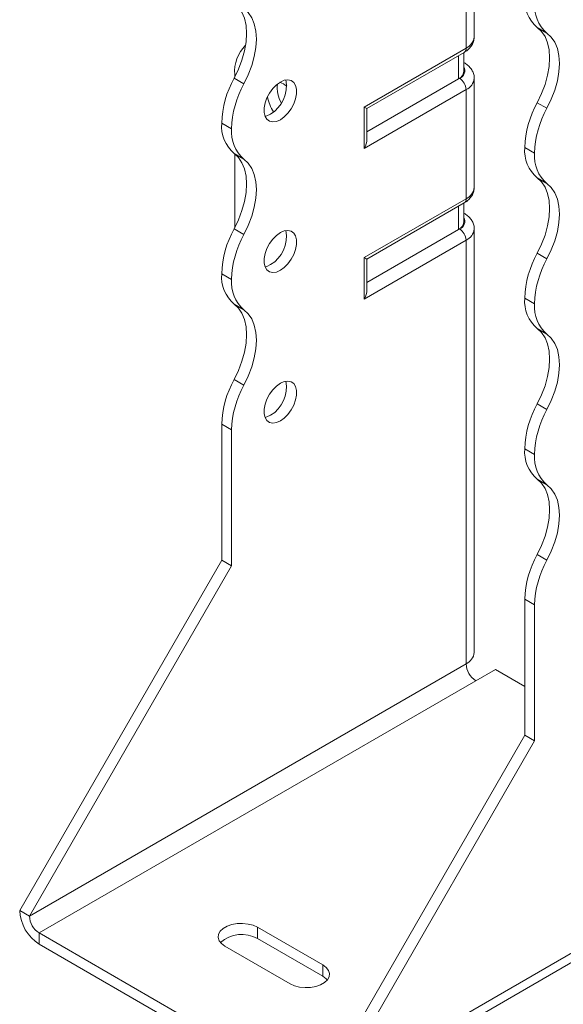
# Model space of a CAD drawing. Header units: millimetres. Extents: x 0 to 210, y 0 to 297.
# Tile 3 of 9: x 149 to 179, y 51 to 104. Entities that reach past the tile are written whole.
import ezdxf

# ---------------------------------------------------------------- set-up
doc = ezdxf.new("R2010")
doc.units = ezdxf.units.MM

msp = doc.modelspace()

# ---------------------------------------------------------------- linework, layer by layer
at = {"color": 7, "linetype": 'Continuous', "lineweight": 15}
for p, q in [((173.713, 103.068), (173.713, 108.988)), ((173.274, 102.456), (173.274, 108.376)), ((177.661, 103.277), (177.131, 103.583)), ((167.748, 99.266), (173.274, 102.456)), ((167.894, 99.181), (173.17, 102.227)), ((172.854, 100.785), (172.854, 102.044)), ((173.147, 101.193), (173.147, 102.214)), ((173.17, 101.664), (173.147, 101.677)), ((173.17, 101.664), (173.147, 101.675)), ((160.723, 101.026), (160.723, 100.886)), ((160.691, 100.826), (161.221, 100.52)), ((172.854, 100.785), (167.894, 97.921)), ((172.92, 100.823), (172.854, 100.785)), ((173.713, 94.903), (173.713, 100.823)), ((173.274, 100.21), (167.748, 97.02)), ((173.274, 94.29), (173.274, 100.21)), ((177.131, 99.5), (177.661, 99.194)), ((167.748, 97.02), (167.748, 99.266)), ((167.894, 97.513), (167.894, 99.181)), ((160.546, 98.088), (160.015, 98.395)), ((160.015, 98.394), (160.015, 98.395)), ((160.015, 98.394), (160.546, 98.088)), ((160.546, 98.088), (160.546, 98.088)), ((161.221, 96.437), (160.691, 96.743)), ((160.723, 96.72), (160.723, 92.721)), ((176.986, 96.763), (176.456, 97.069)), ((176.456, 97.069), (176.986, 96.763)), ((176.456, 97.069), (176.456, 97.069)), ((176.986, 96.763), (176.986, 96.763)), ((177.661, 95.112), (177.131, 95.418)), ((167.748, 91.1), (173.274, 94.29)), ((167.894, 91.016), (173.17, 94.062)), ((173.147, 93.027), (173.147, 94.048)), ((172.854, 92.619), (172.854, 93.879)), ((173.17, 93.498), (173.147, 93.512)), ((173.17, 93.499), (173.147, 93.51)), ((160.691, 92.66), (161.221, 92.354)), ((172.854, 92.619), (167.894, 89.756)), ((172.92, 92.657), (172.854, 92.619)), ((173.713, 69.692), (173.713, 92.657)), ((173.274, 92.045), (167.748, 88.855)), ((173.274, 69.08), (173.274, 92.045)), ((177.131, 91.335), (177.661, 91.029)), ((167.748, 88.855), (167.748, 91.1)), ((167.894, 89.348), (167.894, 91.016)), ((160.546, 89.923), (160.015, 90.229)), ((160.015, 90.229), (160.546, 89.923)), ((160.015, 90.229), (160.015, 90.229)), ((160.546, 89.923), (160.546, 89.923)), ((176.986, 88.598), (176.456, 88.904)), ((176.456, 88.903), (176.456, 88.904)), ((176.456, 88.903), (176.986, 88.597)), ((161.221, 88.272), (160.691, 88.578)), ((176.986, 88.597), (176.986, 88.598)), ((177.661, 86.947), (177.131, 87.253)), ((160.691, 84.495), (161.221, 84.188)), ((177.131, 83.17), (177.661, 82.864)), ((160.546, 81.758), (160.015, 82.065)), ((160.015, 74.695), (160.015, 82.065)), ((160.546, 74.388), (160.546, 81.758)), ((176.986, 80.432), (176.456, 80.738)), ((176.456, 80.738), (176.986, 80.432)), ((176.456, 80.738), (176.456, 80.738)), ((176.986, 80.432), (176.986, 80.432)), ((177.661, 78.781), (177.131, 79.087)), ((177.131, 75.004), (177.661, 74.698)), ((149.055, 55.711), (160.015, 74.695)), ((149.586, 55.405), (160.546, 74.388)), ((160.546, 74.388), (160.015, 74.695)), ((176.986, 72.268), (176.456, 72.574)), ((176.456, 65.204), (176.456, 72.574)), ((176.986, 64.898), (176.986, 72.268)), ((173.274, 69.08), (149.586, 55.405)), ((173.804, 68.161), (174.865, 68.773)), ((176.456, 67.855), (174.865, 68.773)), ((150.116, 54.486), (173.804, 68.161)), ((165.496, 46.22), (176.456, 65.204)), ((176.456, 65.204), (176.986, 64.898)), ((166.026, 45.914), (176.986, 64.898)), ((166.026, 45.914), (189.714, 59.589)), ((165.715, 45.227), (189.403, 58.902)), ((149.586, 55.405), (149.055, 55.711)), ((150.116, 54.486), (164.965, 45.914)), ((150.116, 54.486), (150.116, 53.874)), ((165.496, 52.751), (161.96, 54.792)), ((161.96, 54.18), (161.96, 54.792)), ((165.496, 52.139), (161.96, 54.18)), ((150.116, 53.874), (164.965, 45.302)), ((160.192, 53.772), (163.728, 51.731)), ((165.496, 52.139), (165.496, 52.751))]:
    msp.add_line(p, q, dxfattribs=at)
at = {"color": 7, "linetype": 'Continuous', "lineweight": 15, "flags": 128}
for points in [[(160.691, 104.909), (160.927, 104.692), (161.116, 104.411), (161.254, 104.074), (161.338, 103.686), (161.366, 103.257), (161.338, 102.796), (161.254, 102.311), (161.116, 101.814), (160.927, 101.316), (160.691, 100.826)], [(161.221, 100.52), (161.457, 101.01), (161.646, 101.508), (161.784, 102.005), (161.868, 102.489), (161.896, 102.951), (161.868, 103.38), (161.784, 103.768), (161.646, 104.105), (161.457, 104.385), (161.221, 104.603)], [(177.131, 99.5), (177.367, 99.99), (177.556, 100.489), (177.694, 100.986), (177.778, 101.47), (177.806, 101.932), (177.778, 102.361), (177.694, 102.748), (177.556, 103.086), (177.367, 103.366), (177.131, 103.583)], [(177.661, 99.194), (177.897, 99.684), (178.086, 100.183), (178.224, 100.68), (178.308, 101.164), (178.337, 101.626), (178.308, 102.055), (178.224, 102.442), (178.086, 102.779), (177.897, 103.06), (177.661, 103.277)], [(163.197, 100.62), (162.986, 100.468), (162.787, 100.266), (162.611, 100.025), (162.47, 99.759), (162.371, 99.484), (162.32, 99.215), (162.32, 98.969), (162.371, 98.76), (162.47, 98.599), (162.611, 98.497), (162.787, 98.458), (162.986, 98.486), (163.197, 98.578), (163.409, 98.73), (163.608, 98.932), (163.784, 99.173), (163.925, 99.439), (164.024, 99.714), (164.075, 99.982), (164.075, 100.228), (164.024, 100.438), (163.925, 100.599), (163.784, 100.701), (163.608, 100.74), (163.409, 100.712), (163.197, 100.62)], [(162.667, 98.884), (162.456, 98.792), (162.366, 98.772)], [(160.691, 96.743), (160.927, 96.526), (161.116, 96.246), (161.254, 95.908), (161.338, 95.521), (161.366, 95.092), (161.338, 94.63), (161.254, 94.146), (161.116, 93.649), (160.927, 93.15), (160.691, 92.66)], [(161.221, 92.354), (161.457, 92.844), (161.646, 93.343), (161.784, 93.84), (161.868, 94.324), (161.896, 94.786), (161.868, 95.215), (161.784, 95.602), (161.646, 95.94), (161.457, 96.22), (161.221, 96.437)], [(177.131, 91.335), (177.367, 91.825), (177.556, 92.324), (177.694, 92.821), (177.778, 93.305), (177.806, 93.767), (177.778, 94.196), (177.694, 94.583), (177.556, 94.92), (177.367, 95.201), (177.131, 95.418)], [(177.661, 91.029), (177.897, 91.519), (178.086, 92.018), (178.224, 92.514), (178.308, 92.999), (178.337, 93.46), (178.308, 93.889), (178.224, 94.277), (178.086, 94.614), (177.897, 94.895), (177.661, 95.112)], [(163.197, 92.454), (162.986, 92.302), (162.787, 92.1), (162.611, 91.859), (162.47, 91.593), (162.371, 91.318), (162.32, 91.05), (162.32, 90.804), (162.371, 90.594), (162.47, 90.434), (162.611, 90.331), (162.787, 90.293), (162.986, 90.32), (163.197, 90.413), (163.409, 90.565), (163.608, 90.767), (163.784, 91.008), (163.925, 91.274), (164.024, 91.549), (164.075, 91.817), (164.075, 92.063), (164.024, 92.273), (163.925, 92.433), (163.784, 92.536), (163.608, 92.574), (163.409, 92.547), (163.197, 92.454)], [(162.667, 90.719), (162.456, 90.627), (162.366, 90.606)], [(160.691, 88.578), (160.927, 88.361), (161.116, 88.08), (161.254, 87.743), (161.338, 87.355), (161.366, 86.926), (161.338, 86.465), (161.254, 85.98), (161.116, 85.483), (160.927, 84.985), (160.691, 84.495)], [(161.221, 84.188), (161.457, 84.678), (161.646, 85.177), (161.784, 85.674), (161.868, 86.158), (161.896, 86.62), (161.868, 87.049), (161.784, 87.437), (161.646, 87.774), (161.457, 88.055), (161.221, 88.272)], [(177.131, 83.17), (177.367, 83.66), (177.556, 84.158), (177.694, 84.655), (177.778, 85.139), (177.806, 85.601), (177.778, 86.03), (177.694, 86.418), (177.556, 86.755), (177.367, 87.035), (177.131, 87.253)], [(177.661, 82.864), (177.897, 83.353), (178.086, 83.852), (178.224, 84.349), (178.308, 84.833), (178.337, 85.295), (178.308, 85.724), (178.224, 86.111), (178.086, 86.449), (177.897, 86.729), (177.661, 86.947)], [(163.197, 84.289), (162.986, 84.137), (162.787, 83.935), (162.611, 83.694), (162.47, 83.428), (162.371, 83.153), (162.32, 82.885), (162.32, 82.639), (162.371, 82.429), (162.47, 82.268), (162.611, 82.166), (162.787, 82.127), (162.986, 82.155), (163.197, 82.247), (163.409, 82.399), (163.608, 82.601), (163.784, 82.842), (163.925, 83.108), (164.024, 83.383), (164.075, 83.652), (164.075, 83.898), (164.024, 84.107), (163.925, 84.268), (163.784, 84.37), (163.608, 84.409), (163.409, 84.381), (163.197, 84.289)], [(162.667, 82.554), (162.456, 82.461), (162.366, 82.441)], [(177.131, 75.004), (177.367, 75.494), (177.556, 75.993), (177.694, 76.489), (177.778, 76.974), (177.806, 77.436), (177.778, 77.865), (177.694, 78.252), (177.556, 78.59), (177.367, 78.87), (177.131, 79.087)], [(177.661, 74.698), (177.897, 75.188), (178.086, 75.686), (178.224, 76.183), (178.308, 76.668), (178.337, 77.129), (178.308, 77.558), (178.224, 77.946), (178.086, 78.283), (177.897, 78.564), (177.661, 78.781)], [(161.96, 54.792), (161.723, 54.9), (161.448, 54.971), (161.152, 55.003), (160.851, 54.992), (160.563, 54.94), (160.305, 54.85), (160.092, 54.727), (159.936, 54.578), (159.847, 54.412), (159.828, 54.239), (159.883, 54.068), (160.006, 53.909), (160.192, 53.772)], [(163.728, 51.731), (163.965, 51.624), (164.24, 51.552), (164.536, 51.521), (164.837, 51.531), (165.125, 51.583), (165.383, 51.673), (165.596, 51.796), (165.752, 51.945), (165.841, 52.111), (165.859, 52.285), (165.805, 52.456), (165.681, 52.615), (165.496, 52.751)], [(165.744, 51.935), (165.681, 52.002), (165.496, 52.139)]]:
    msp.add_lwpolyline(points, dxfattribs=at)
at = {"color": 7, "linetype": 'Continuous', "lineweight": 15}
for centre, radius, start, end in [((178.409, 105.07), 1.96, 175.1643, 229.312), ((178.939, 104.764), 1.96, 175.1643, 229.312), ((172.962, 103.143), 0.754, 294.3747, 354.3052), ((162.725, 101.182), 2.009, 134.7177, 184.4772), ((173.029, 102.429), 0.246, 305.0133, 6.2988), ((172.771, 101.227), 0.431, 290.2669, 29.2057), ((172.647, 101.243), 0.503, 294.3747, 354.3052), ((165.325, 98.229), 5.312, 150.7369, 178.2177), ((165.855, 97.923), 5.312, 150.7369, 178.2177), ((161.77, 100.399), 1.76, 300.6439, 10.9249), ((164.68, 100.318), 1.652, 173.2576, 210.3855), ((162.807, 99.509), 1.155, 49.9089, 71.5349), ((172.506, 100.175), 0.768, 2.6055, 57.3945), ((172.977, 100.887), 0.739, 293.6952, 354.9994), ((164.442, 100.122), 1.961, 188.6042, 214.9351), ((181.765, 96.904), 5.312, 150.7369, 178.2177), ((182.295, 96.598), 5.312, 150.7369, 178.2177), ((161.967, 98.229), 1.959, 175.1625, 229.3233), ((162.498, 97.923), 1.959, 175.1625, 229.3233), ((178.407, 96.904), 1.959, 175.1625, 229.3233), ((178.938, 96.597), 1.959, 175.1625, 229.3233), ((172.962, 94.978), 0.754, 294.3747, 354.3052), ((173.029, 94.263), 0.246, 305.0133, 6.2988), ((172.647, 93.077), 0.503, 294.3747, 354.3052), ((172.771, 93.062), 0.431, 290.2669, 29.2057), ((165.325, 90.064), 5.312, 150.7369, 178.2177), ((165.855, 89.758), 5.312, 150.7369, 178.2177), ((161.77, 92.233), 1.76, 300.6439, 10.9249), ((172.506, 92.01), 0.768, 2.6055, 57.3945), ((172.977, 92.722), 0.739, 293.6952, 354.9994), ((181.765, 88.739), 5.312, 150.7369, 178.2177), ((182.295, 88.432), 5.312, 150.7369, 178.2177), ((161.967, 90.063), 1.959, 175.1625, 229.3233), ((162.498, 89.757), 1.959, 175.1625, 229.3233), ((178.407, 88.738), 1.959, 175.1625, 229.3233), ((178.938, 88.432), 1.959, 175.1625, 229.3233), ((165.321, 81.899), 5.308, 150.7326, 178.2173), ((161.77, 84.068), 1.76, 300.6439, 10.9249), ((165.852, 81.593), 5.308, 150.7326, 178.2173), ((181.765, 80.573), 5.312, 150.7369, 178.2177), ((182.295, 80.267), 5.312, 150.7369, 178.2177), ((178.407, 80.573), 1.959, 175.1625, 229.3233), ((178.938, 80.267), 1.959, 175.1625, 229.3233), ((181.762, 72.409), 5.308, 150.7326, 178.2173), ((182.292, 72.102), 5.308, 150.7326, 178.2173), ((172.962, 69.767), 0.754, 294.3747, 354.3052), ((174.425, 69.132), 1.153, 182.6055, 237.3945), ((151.358, 55.816), 2.305, 182.6055, 237.3945), ((150.737, 55.457), 1.153, 182.6055, 237.3945), ((161.097, 52.646), 1.76, 60.6485, 130.912)]:
    msp.add_arc(centre, radius, start, end, dxfattribs=at)
for centre, major_axis, ratio, start_param, end_param in [((167.394, 99.47), (0.5, -0.289), 0.00007, 0.000041, 0.785439), ((167.394, 97.224), (0.354, 0.612), 0.577335, 4.71243, 5.497828), ((167.394, 91.304), (0.5, -0.289), 0.00007, 0.000041, 0.785439), ((167.394, 89.059), (0.354, 0.612), 0.577335, 4.71243, 5.497828)]:
    msp.add_ellipse(centre, major_axis=major_axis, ratio=ratio, start_param=start_param, end_param=end_param, dxfattribs=at)
for points, knots in [([(173.17, 102.227), (173.216, 102.256), (173.333, 102.328), (173.488, 102.473), (173.618, 102.661), (173.7, 102.863), (173.706, 103.002), (173.708, 103.068)], [0, 0, 0, 0, 0.1504454, 0.3825772, 0.6006822, 0.8098881, 1, 1, 1, 1]), ([(173.708, 100.823), (173.71, 100.836), (173.72, 100.923), (173.678, 101.084), (173.587, 101.286), (173.444, 101.464), (173.299, 101.585), (173.2, 101.646), (173.17, 101.664)], [0, 0, 0, 0, 0.037973, 0.253909, 0.464264, 0.677991, 0.903031, 1, 1, 1, 1]), ([(173.17, 94.062), (173.216, 94.09), (173.333, 94.163), (173.488, 94.307), (173.618, 94.496), (173.7, 94.697), (173.706, 94.836), (173.708, 94.903)], [0, 0, 0, 0, 0.150445, 0.382577, 0.600682, 0.809888, 1, 1, 1, 1]), ([(173.708, 92.657), (173.71, 92.67), (173.72, 92.758), (173.678, 92.919), (173.587, 93.121), (173.444, 93.298), (173.299, 93.42), (173.2, 93.48), (173.17, 93.498)], [0, 0, 0, 0, 0.037973, 0.253909, 0.464264, 0.677991, 0.903031, 1, 1, 1, 1])]:
    msp.add_open_spline(points, degree=3, knots=knots, dxfattribs=at)

doc.saveas('drawing.dxf')
